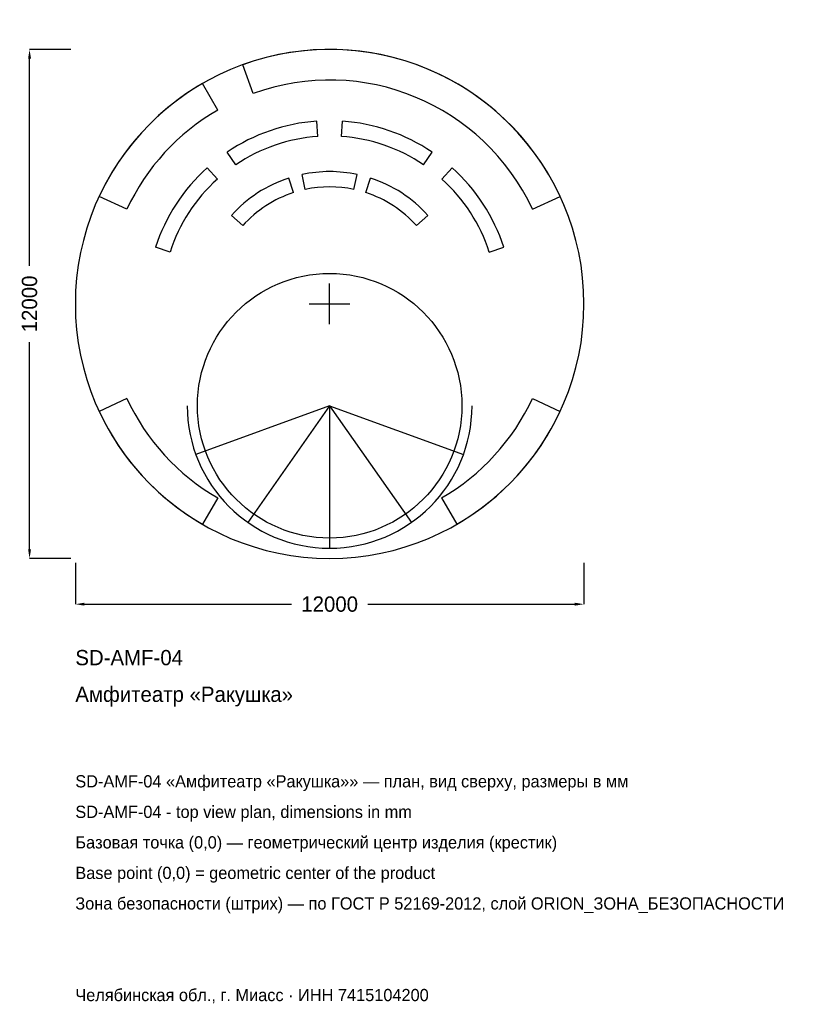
# Model space of a CAD drawing. Header units: metres. Extents: x -7313 to 10963, y -16515 to 6702.
import ezdxf

# ---------------------------------------------------------------- set-up
doc = ezdxf.new("R2010")
doc.units = ezdxf.units.M
for name, color, linetype in [('ORION_ДАННЫЕ', 3, 'Continuous'), ('ORION_КОНТУР', 7, 'Continuous'), ('ORION_РАЗМЕРЫ', 8, 'Continuous')]:
    doc.layers.add(name, color=color, linetype=linetype)
doc.dimstyles.new('ORION', dxfattribs={"dimtxt": 360, "dimasz": 216, "dimexe": 1.25, "dimexo": 108, "dimtad": 1, "dimdec": 0, "dimcen": 2.5, "dimazin": 3, "dimtfac": 1, "dimtmove": 0, "dimatfit": 3, "dimarcsym": 0})

# ---------------------------------------------------------------- blocks, each defined once
blk = doc.blocks.new('_CLOSEDFILLED')
at = {"color": 0, "linetype": 'BYBLOCK'}
blk.add_solid([(-1, 0.16), (0, 0), (-1, -0.16)], dxfattribs=at)
blk = doc.blocks.new('*D1')
for p, q in [((-6000, -6108), (-6000, -7080)), ((6000, -6108), (6000, -7080)), ((-5784, -7080), (-900, -7080)), ((900, -7080), (5784, -7080))]:
    blk.add_line(p, q)
at = {"layer": 'Defpoints'}
for p in [(-6000, -6000), (6000, -6000), (-6000, -7080)]:
    blk.add_point(p, dxfattribs=at)
at = {"layer": 'ORION_РАЗМЕРЫ', "xscale": 216, "yscale": 216, "rotation": 180}
blk.add_blockref('_CLOSEDFILLED', (-6000, -7080), dxfattribs=at)
at = {"layer": 'ORION_РАЗМЕРЫ', "xscale": 216, "yscale": 216}
blk.add_blockref('_CLOSEDFILLED', (6000, -7080), dxfattribs=at)
at = {"layer": 'ORION_РАЗМЕРЫ', "insert": (0, -7080), "char_height": 360, "attachment_point": 5}
blk.add_mtext('12000', dxfattribs=at)
blk = doc.blocks.new('*D2')
for p, q in [((-6108, 6000), (-7080, 6000)), ((-7080, 900), (-7080, 5784)), ((-7080, -5784), (-7080, -900)), ((-6108, -6000), (-7080, -6000))]:
    blk.add_line(p, q)
at = {"layer": 'Defpoints'}
for p in [(-6000, 6000), (-7080, -6000), (-6000, -6000)]:
    blk.add_point(p, dxfattribs=at)
at = {"layer": 'ORION_РАЗМЕРЫ', "xscale": 216, "yscale": 216}
for p, rotation in [((-7080, 6000), 90), ((-7080, -6000), 270)]:
    blk.add_blockref('_CLOSEDFILLED', p, dxfattribs=dict(at, rotation=rotation))
at = {"layer": 'ORION_РАЗМЕРЫ', "insert": (-7080, 0), "char_height": 360, "attachment_point": 5, "rotation": 90}
blk.add_mtext('12000', dxfattribs=at)
blk = doc.blocks.new('ОРИОН SD-AMF-04 Амфитеатр Ракушка')
at = {"layer": 'ORION_КОНТУР'}
for p, q in [((-1805.9, 4961.6), (-2052.1, 5638.2)), ((-2640, 4572.6), (-3000, 5196.2)), ((-276.2, 3950.4), (-301.3, 4309.5)), ((276.2, 3950.4), (301.3, 4309.5)), ((-2214.4, 3283), (-2415.7, 3581.4)), ((2214.4, 3283), (2415.7, 3581.4)), ((-2649.8, 2942.9), (-2890.6, 3210.4)), ((-573.8, 2699.7), (-648.7, 3051.8)), ((573.8, 2699.7), (648.7, 3051.8)), ((2649.8, 2942.9), (2890.6, 3210.4)), ((-852.9, 2624.9), (-964.1, 2967.3)), ((852.9, 2624.9), (964.1, 2967.3)), ((-4785.3, 2231.4), (-5437.8, 2535.7)), ((4785.3, 2231.4), (5437.8, 2535.7)), ((-2051.1, 1846.8), (-2318.6, 2087.7)), ((2051.1, 1846.8), (2318.6, 2087.7)), ((-3766.2, 1223.7), (-4108.6, 1335)), ((3766.2, 1223.7), (4108.6, 1335)), ((-4785.3, -2231.4), (-5437.8, -2535.7)), ((4785.3, -2231.4), (5437.8, -2535.7)), ((0, -2400), (-3157.2, -3549.6)), ((0, -2400), (-1927.2, -5152.8)), ((0, -2400), (0, -5760)), ((0, -2400), (1927.2, -5152.8)), ((0, -2400), (3157.2, -3549.6)), ((-2640, -4572.6), (-3000, -5196.2)), ((2640, -4572.6), (3000, -5196.2))]:
    blk.add_line(p, q, dxfattribs=at)
for centre, radius in [((0, 0), 6000), ((0, -2400), 3120)]:
    blk.add_circle(centre, radius, dxfattribs=at)
for centre, radius, start, end in [((0, 0), 6000, 25, 110), ((0, 0), 6000, 120, 155), ((0, 0), 5280, 25, 110), ((0, 0), 5280, 120, 155), ((0, 0), 4320, 94, 124), ((0, 0), 4320, 56, 86), ((0, 0), 3960, 94, 124), ((0, 0), 3960, 56, 86), ((0, 0), 4320, 132, 162), ((0, 0), 3120, 78, 102), ((0, 0), 4320, 18, 48), ((0, 0), 3960, 132, 162), ((0, 0), 3120, 108, 138), ((0, 0), 3120, 42, 72), ((0, 0), 3960, 18, 48), ((0, 0), 2760, 108, 138), ((0, 0), 2760, 78, 102), ((0, 0), 2760, 42, 72), ((0, 0), 5280, 205, 240), ((0, 0), 5280, 300, 335), ((0, 0), 6000, 205, 240), ((0, -2400), 3360, 180, 360), ((0, 0), 6000, 300, 335)]:
    blk.add_arc(centre, radius, start, end, dxfattribs=at)
at = {"layer": 'ORION_РАЗМЕРЫ'}
for p, q in [((0, -480), (0, 480)), ((-480, 0), (480, 0))]:
    blk.add_line(p, q, dxfattribs=at)
at = {"layer": 'ORION_ДАННЫЕ'}
for tag, p in [('АРТИКУЛ', (-6000, -8520)), ('НАИМЕНОВАНИЕ', (-6000, -9384))]:
    blk.add_attdef(tag, p, '', height=360, dxfattribs=at)
at = {"layer": 'ORION_ДАННЫЕ', "flags": 1}
for tag, p in [('ПРОИЗВОДИТЕЛЬ', (-6000, -10248)), ('ТЕЛЕФОН', (-6000, -11112)), ('САЙТ', (-6000, -12840)), ('АДРЕС', (-6000, -13704)), ('РЕКВИЗИТЫ', (-6000, -14568)), ('ГАБАРИТЫ', (-6000, -15432)), ('ЗОНА_БЕЗОПАСНОСТИ', (-6000, -16296))]:
    blk.add_attdef(tag, p, '', height=360, dxfattribs=at)
at = {"layer": 'ORION_РАЗМЕРЫ'}
dim = blk.add_linear_dim(base=(-7080, -6000), p1=(-6000, -6000), p2=(-6000, 6000), angle=90, dimstyle='ORION', dxfattribs=at)
dim.commit()
dim.dimension.update_dxf_attribs({"geometry": '*D2', "text_midpoint": (-7080, 0)})
dim = blk.add_linear_dim(base=(-6000, -7080), p1=(-6000, -6000), p2=(6000, -6000), dimstyle='ORION', dxfattribs=at)
dim.commit()
dim.dimension.update_dxf_attribs({"geometry": '*D1', "text_midpoint": (0, -7080)})

msp = doc.modelspace()

# ---------------------------------------------------------------- block references
msp.add_blockref('ОРИОН SD-AMF-04 Амфитеатр Ракушка', (0, 0)).add_auto_attribs({'АРТИКУЛ': 'SD-AMF-04', 'НАИМЕНОВАНИЕ': 'Амфитеатр «Ракушка»'})

# ---------------------------------------------------------------- texts
at = {"layer": 'ORION_ДАННЫЕ', "color": 3}
for s, p in [('SD-AMF-04 «Амфитеатр «Ракушка»» — план, вид сверху, размеры в мм', (-6000, -11400)), ('SD-AMF-04 - top view plan, dimensions in mm', (-6000, -12120)), ('Челябинская обл., г. Миасс · ИНН 7415104200', (-6000, -16440))]:
    msp.add_text(s, height=288, dxfattribs=at).set_placement(p)
at = {"layer": 'ORION_ДАННЫЕ', "color": 7}
for s, p in [('Базовая точка (0,0) — геометрический центр изделия (крестик)', (-6000, -12840)), ('Base point (0,0) = geometric center of the product', (-6000, -13560))]:
    msp.add_text(s, height=288, dxfattribs=at).set_placement(p)
at = {"layer": 'ORION_ДАННЫЕ', "color": 1}
msp.add_text('Зона безопасности (штрих) — по ГОСТ Р 52169-2012, слой ORION_ЗОНА_БЕЗОПАСНОСТИ', height=288, dxfattribs=at).set_placement((-6000, -14280))

doc.saveas('drawing.dxf')
